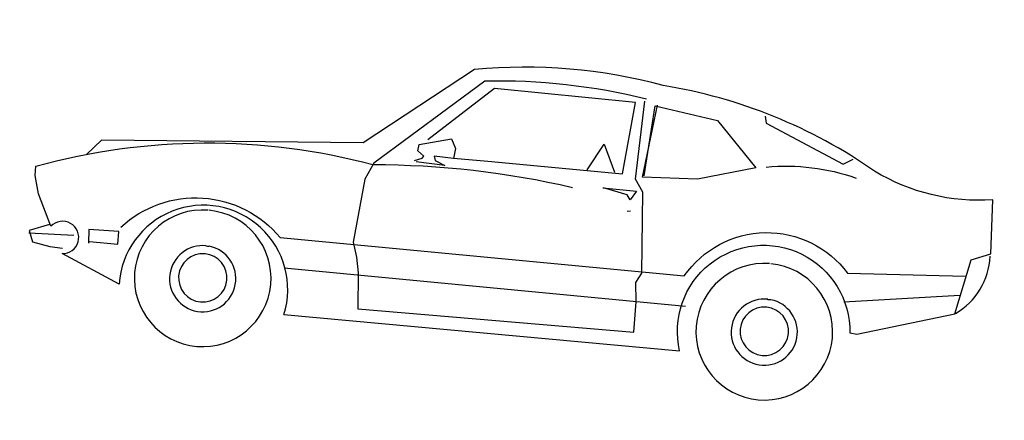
# Model space of a CAD drawing. Extents: x 5516.58 to 5521.45, y 5229.66 to 5231.64.
import ezdxf

# ---------------------------------------------------------------- set-up
doc = ezdxf.new("R2010")
doc.units = 0
doc.header["$MEASUREMENT"] = 0
doc.layers.get('0').update_dxf_attribs({"linetype": 'CONTINUOUS'})
doc.layers.add('PROP', color=7, linetype='CONTINUOUS')

# ---------------------------------------------------------------- blocks, each defined once
blk = doc.blocks.new('AUTOMOV2')
for points in [[(-1.335688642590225, 0.1976111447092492), (0.6311949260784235, 0.2031138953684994, -1.131322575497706), (1.461632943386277, 0.3713567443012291), (1.497375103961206, 0.3696226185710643), (1.970801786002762, 0.5152837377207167), (2.024727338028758, 0.7890240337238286), (2.118893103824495, 0.8278175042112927), (2.103543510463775, 1.094541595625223, -0.1544952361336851), (1.50795102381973, 1.180883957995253, 0.1127157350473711), (0.4265970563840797, 1.503899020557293, 0.09040745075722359), (-0.5105425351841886, 1.494268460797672), (-1.025352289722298, 1.081300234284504), (-2.316603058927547, 0.9713647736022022), (-2.383064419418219, 0.8950302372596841)], [(0.3496080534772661, 1.429557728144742, 0.06546794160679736), (-0.4553712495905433, 1.442299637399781), (-0.9634239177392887, 0.9852707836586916), (-1.000403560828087, 0.9029349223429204), (-1.028682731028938, 0.5874295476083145), (-1.004813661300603, 0.5141247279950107), (-0.989327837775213, 0.4386323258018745), (-0.9748851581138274, 0.2601590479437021), (0.3972048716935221, 0.2742593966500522), (0.3935489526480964, 0.4255249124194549), (0.3841724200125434, 0.5199929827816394), (0.4088902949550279, 0.5685799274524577), (0.3753490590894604, 0.9696087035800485), (0.3326986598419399, 1.0301119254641), (0.3434123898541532, 1.418986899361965)], [(0.9724016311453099, 1.150163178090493, -0.1096168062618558), (1.420132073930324, 1.1379528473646, -0.1096168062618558)], [(-1.335688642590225, 0.1976111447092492, 1.124536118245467), (-2.1623062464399, 0.2710722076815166), (-2.457771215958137, 0.3941217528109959, 1.540729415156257), (-2.526348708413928, 0.5237057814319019), (-2.60148894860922, 0.6784395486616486), (-2.627610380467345, 0.7664312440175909), (-2.62808543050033, 0.8126578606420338, -0.1333400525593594), (-0.9675615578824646, 0.9789239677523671, -0.05670751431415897), (0.02661300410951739, 0.9597206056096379, -0.05670751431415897)], [(-2.179908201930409, 0.5524831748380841, -0.4304838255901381), (-1.390004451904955, 0.5753106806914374), (0.6189680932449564, 0.5749416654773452, -0.5136827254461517), (1.422889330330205, 0.6651590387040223), (2.004578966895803, 0.7047597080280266)], [(1.972881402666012, 0.5174065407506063, 0.2592831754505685), (2.116921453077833, 0.8151886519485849, 0.2592831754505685)], [(-1.758795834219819, 0.6765923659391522, 212.8883517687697), (-1.752439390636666, 0.6766374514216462, 212.8883517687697)], [(1.034014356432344, 0.6758727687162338, 212.8883517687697), (1.040370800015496, 0.6759178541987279, 212.8883517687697)], [(-1.738049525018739, 0.4981838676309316, 0.01997783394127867), (-1.750631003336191, 0.497719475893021, -0.9999999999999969), (-1.750656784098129, 0.4980543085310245, -0.0384410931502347), (-1.750656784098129, 0.4980543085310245, 1.000000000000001), (-1.750656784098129, 0.4980543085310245, 0.0051381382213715), (-1.75067837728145, 0.5001555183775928, 45.36645480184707), (-1.736254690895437, 0.4992971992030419, 45.36645480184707)], [(1.054760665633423, 0.4974642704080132, 0.01997783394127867), (1.042179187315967, 0.4969998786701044, -0.9999999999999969), (1.042153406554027, 0.4973347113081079, -0.0384410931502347), (1.042153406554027, 0.4973347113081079, 1.000000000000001), (1.042153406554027, 0.4973347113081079, 0.0051381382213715), (1.042131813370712, 0.4994359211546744, 45.36645480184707), (1.056555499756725, 0.4985776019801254, 45.36645480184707)], [(-1.754470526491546, 0.46018934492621, 240.0208318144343), (-1.752474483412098, 0.4601932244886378, 240.0208318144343)], [(1.038339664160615, 0.4594697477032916, 240.0208318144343), (1.040335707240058, 0.4594736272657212, 240.0208318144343)]]:
    blk.add_lwpolyline(points, format="xyb")
for points in [[(-0.5732034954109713, 1.048120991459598), (-0.403005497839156, 1.049870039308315), (0.2673452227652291, 1.050454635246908), (0.2972937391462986, 1.40800580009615), (-0.4046183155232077, 1.411299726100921), (-0.7085014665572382, 1.126585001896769)], [(0.3745285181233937, 1.049454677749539), (0.3961369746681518, 1.400615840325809), (0.7096922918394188, 1.357606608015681), (0.9220589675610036, 1.141240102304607), (0.6392161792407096, 1.058479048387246), (0.3661884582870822, 1.043064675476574), (0.4065998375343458, 1.40492622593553)], [(0.9425163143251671, 1.399926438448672), (0.9512666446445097, 1.36639345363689), (1.350144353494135, 1.200276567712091), (1.396068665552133, 1.230168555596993)], [(0.0908004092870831, 1.052843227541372), (0.1629607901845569, 1.18807641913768), (0.227379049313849, 1.054246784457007)], [(-0.7641328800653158, 1.018840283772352), (-0.728563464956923, 1.033915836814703), (-0.7202665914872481, 1.044508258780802), (-0.7520222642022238, 1.067297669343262), (-0.7481437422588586, 1.09885900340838), (-0.5930860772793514, 1.14248109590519), (-0.5673965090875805, 1.096513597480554), (-0.573181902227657, 1.04601978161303), (-0.6698807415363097, 1.049228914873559), (-0.6633611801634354, 1.028281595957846), (-0.6127162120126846, 1.007787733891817), (-0.7556632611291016, 1.012623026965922)], [(0.1756909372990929, 0.9717597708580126), (0.3438093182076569, 0.971386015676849), (0.3169686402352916, 0.9248786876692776), (0.2999214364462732, 0.9478192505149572), (0.1798933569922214, 0.9718029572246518)], [(0.3070456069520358, 0.8680380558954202), (0.3238336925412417, 0.8703120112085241)], [(1.418054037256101, 0.5222119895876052), (1.986639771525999, 0.6100109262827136)], [(-2.532738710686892, 0.5320458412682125), (-2.631106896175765, 0.4932091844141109), (-2.60953337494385, 0.4387936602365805), (-2.521109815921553, 0.4228908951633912), (-2.458051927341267, 0.4214374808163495)], [(-2.630977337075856, 0.480601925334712), (-2.40833546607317, 0.491295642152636)], [(-2.328230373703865, 0.4669016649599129), (-2.187427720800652, 0.4662471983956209), (-2.188075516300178, 0.5292834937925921), (-2.337239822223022, 0.5256491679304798), (-2.332346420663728, 0.4584536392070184)], [(-1.356974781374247, 0.4285498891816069), (0.6394120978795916, 0.4259501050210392)]]:
    blk.add_lwpolyline(points)

msp = doc.modelspace()

# ---------------------------------------------------------------- block references
at = {"layer": 'PROP', "color": 7, "rotation": 354.58}
msp.add_blockref('AUTOMOV2', (5519.196299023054, 5229.856323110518, -0.004462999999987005), dxfattribs=at)

doc.saveas('drawing.dxf')
